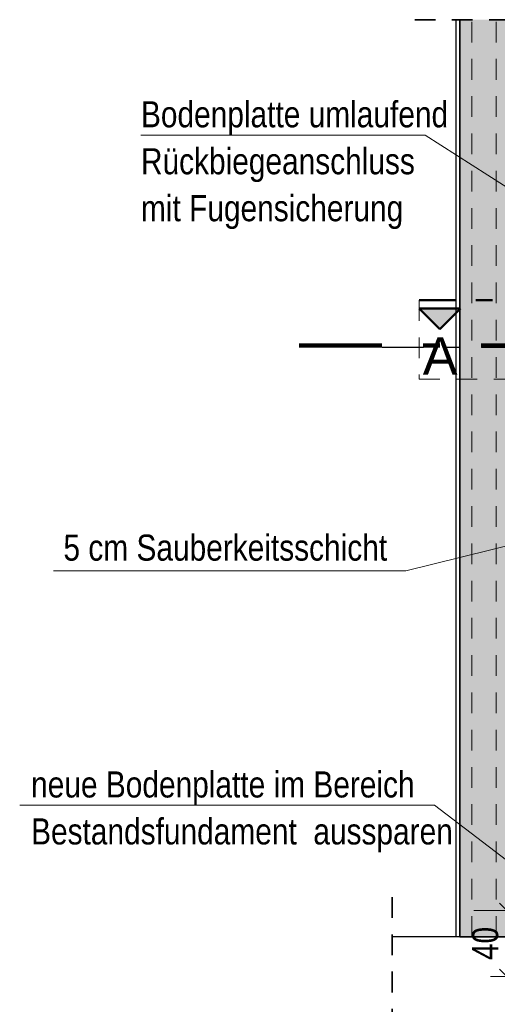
# Model space of a CAD drawing. Header units: millimetres. Extents: x -50 to 85, y 0 to 206.
# Tile 77 of 152: x 27.96 to 30.84, y 10.42 to 16.37. Entities that reach past the tile are written whole.
import ezdxf

# ---------------------------------------------------------------- set-up
doc = ezdxf.new("R2010")
doc.units = ezdxf.units.MM
for name, pattern in [('DASHDOT', [1, 0.5, -0.25, 0, -0.25]), ('DASHDOTX2', [2, 1, -0.5, 0, -0.5]), ('HIDDEN', [0.375, 0.25, -0.125])]:
    doc.linetypes.add(name, pattern=pattern)
doc.layers.add('Schraffuren', color=7, linetype='Continuous', lineweight=20)
doc.styles.add('Arial', font='arial.ttf')
doc.styles.add('Arial Narrow', font='ARIALN.TTF')
doc.dimstyles.new('Arch_Strakon_dimstyle', dxfattribs={"dimtxt": 15.75, "dimasz": 1, "dimexe": 1.25, "dimexo": 0.0625, "dimgap": 1, "dimtad": 0, "dimdec": 5, "dimzin": 12, "dimdsep": 46, "dimtxsty": 'Arial Narrow', "dimblk": 'Arrowhead_Tick', "dimsah": 1, "dimcen": 0, "dimse1": 1, "dimse2": 1, "dimclrd": 6, "dimclrt": 2, "dimazin": 0, "dimtfac": 1, "dimtdec": 4, "dimtmove": 0, "dimatfit": 3, "dimldrblk": 'NONE', "dimfxl": 1, "dimtvp": 1, "dimtolj": 1, "dimtzin": 0, "dimlwd": 13, "dimarcsym": 2})

# ---------------------------------------------------------------- blocks, each defined once
blk = doc.blocks.new('Arrowhead_Tick')
at = {"color": 0, "linetype": 'Continuous', "lineweight": -2}
for p, q in [((0, 20), (0, -10)), ((-1, 0), (0, 0)), ((10, 0), (0, 0))]:
    blk.add_line(p, q, dxfattribs=at)
at = {"color": 2, "linetype": 'Continuous', "lineweight": 35}
blk.add_line((4.42, 4.42), (-4.42, -4.42), dxfattribs=at)
blk = doc.blocks.new('*D261')
at = {"color": 6, "linetype": 'Continuous', "lineweight": 13}
blk.add_line((30.9, 10.6021), (30.9, 10.9821), dxfattribs=at)
at = {"layer": 'Defpoints', "color": 0}
for p in [(30.9, 10.9921), (31.9923, 10.9921), (31.3173, 10.5921)]:
    blk.add_point(p, dxfattribs=at)
at = {"color": 6, "lineweight": 13, "xscale": 0.01, "yscale": 0.01, "zscale": 0.01}
for p, rotation in [((30.9, 10.9921), 90), ((30.9, 10.5921), 270)]:
    blk.add_blockref('Arrowhead_Tick', p, dxfattribs=dict(at, rotation=rotation))
at = {"color": 2, "lineweight": 35, "insert": (30.7696, 10.7921), "char_height": 0.1575, "attachment_point": 5, "rotation": 90, "style": 'Arial Narrow'}
blk.add_mtext('\\A1;40', dxfattribs=at)
blk = doc.blocks.new('_None')

msp = doc.modelspace()

# ---------------------------------------------------------------- hatches: boundary and pattern name
at = {"lineweight": 13, "true_color": 0x0000ff}
msp.add_hatch(color=5, dxfattribs=at).paths.add_polyline_path([(30.4953752, 14.5017942), (30.6203752, 14.6267942), (30.3703752, 14.6267942)])
at = {"layer": 'Schraffuren', "lineweight": 13, "true_color": 0xf0f0f0}
msp.add_hatch(color=7, dxfattribs=at).paths.add_polyline_path([(31.482622, 10.832585), (31.482622, 16.3696973), (30.6160542, 16.3696973), (30.6160542, 10.832585)])

# ---------------------------------------------------------------- linework, layer by layer
at = {"color": 2, "linetype": 'HIDDEN', "lineweight": 35, "ltscale": 0.5}
for p, q in [((34.7427563, 16.3696973), (30.3429046, 16.3696973)), ((30.2066686, 9.8221333), (30.2066686, 11.082585))]:
    msp.add_line(p, q, dxfattribs=at)
at = {"color": 3, "linetype": 'Continuous', "lineweight": 25}
for p, q in [((30.5929046, 10.832585), (30.5929046, 16.3696973)), ((30.5929046, 10.832585), (30.2066686, 10.832585)), ((30.6160542, 10.832585), (30.5929046, 10.832585))]:
    msp.add_line(p, q, dxfattribs=at)
at = {"color": 2, "linetype": 'Continuous', "lineweight": 35}
for p, q in [((30.6160542, 10.832585), (30.6160542, 16.3696973)), ((31.482622, 10.832585), (30.6160542, 10.832585))]:
    msp.add_line(p, q, dxfattribs=at)
at = {"color": 9, "linetype": 'HIDDEN', "lineweight": 0, "ltscale": 0.5}
for p, q in [((30.6881141, 10.832585), (30.6881141, 16.3696973)), ((30.8344209, 10.832585), (30.8344209, 16.3696973)), ((30.3703752, 14.6767942), (30.3703752, 14.1993252)), ((30.3703752, 14.1993252), (37.7880198, 14.1993252))]:
    msp.add_line(p, q, dxfattribs=at)
at = {"color": 5, "linetype": 'Continuous', "lineweight": 18}
for p, q in [((28.6890584, 15.6719894), (30.4061698, 15.6719894)), ((30.4061698, 15.6719894), (33.689036, 13.5725228)), ((30.4622063, 11.6276192), (27.9564061, 11.6276192)), ((30.4622063, 11.6276192), (31.3006784, 10.9848875))]:
    msp.add_line(p, q, dxfattribs=at)
at = {"color": 4, "linetype": 'DASHDOT', "lineweight": 50, "ltscale": 0.5}
msp.add_line((37.7880198, 14.6767942), (30.3703752, 14.6767942), dxfattribs=at)
at = {"color": 4, "linetype": 'Continuous', "lineweight": 50}
for p, q in [((30.6203752, 14.6267942), (30.3703752, 14.6267942)), ((30.3703752, 14.6267942), (30.4953752, 14.5017942)), ((30.4953752, 14.5017942), (30.6203752, 14.6267942))]:
    msp.add_line(p, q, dxfattribs=at)
at = {"color": 15, "linetype": 'DASHDOTX2', "lineweight": 18, "ltscale": 0.5}
for p, q in [((29.64454, 14.4121345), (38.8823378, 14.4121345)), ((29.64454, 14.4101345), (38.8823378, 14.4101345)), ((29.64454, 14.4081345), (38.8823378, 14.4081345)), ((29.64454, 14.4061345), (38.8823378, 14.4061345)), ((29.64454, 14.4041345), (38.8823378, 14.4041345)), ((29.64454, 14.4021345), (38.8823378, 14.4021345)), ((29.64454, 14.4001345), (38.8823378, 14.4001345)), ((29.64454, 14.3981345), (38.8823378, 14.3981345)), ((29.64454, 14.3961345), (38.8823378, 14.3961345)), ((29.64454, 14.3941345), (38.8823378, 14.3941345)), ((29.64454, 14.3921345), (38.8823378, 14.3921345))]:
    msp.add_line(p, q, dxfattribs=at)
at = {"color": 3, "linetype": 'DASHDOT', "lineweight": 25, "ltscale": 0.5}
msp.add_line((30.1454159, 14.3921345), (38.8823378, 14.3921345), dxfattribs=at)
at = {"layer": 'Schraffuren', "color": 5, "linetype": 'Continuous', "lineweight": 18}
for p, q in [((30.2901931, 13.0427376), (32.1052258, 13.4888908)), ((28.1608251, 13.0427376), (30.2901931, 13.0427376))]:
    msp.add_line(p, q, dxfattribs=at)

# ---------------------------------------------------------------- texts
at = {"color": 2, "lineweight": 35, "style": 'Arial Narrow'}
for s, p in [('Bodenplatte umlaufend', (28.6890584, 15.719877)), ('Rückbiegeanschluss', (28.6890584, 15.436377)), ('mit Fugensicherung', (28.6890584, 15.152877)), ('neue Bodenplatte im Bereich', (28.0253731, 11.6735972)), ('Bestandsfundament  aussparen', (28.0253731, 11.3900972))]:
    msp.add_text(s, height=0.1575, dxfattribs=at).set_placement(p)
at = {"color": 4, "lineweight": 50, "style": 'Arial'}
msp.add_text('A', height=0.225, dxfattribs=at).set_placement((30.3918752, 14.2267942))
at = {"layer": 'Schraffuren', "color": 2, "lineweight": 35, "style": 'Arial Narrow'}
msp.add_text('5 cm Sauberkeitsschicht', height=0.1575, dxfattribs=at).set_placement((28.2207424, 13.1035766))

# ---------------------------------------------------------------- dimensions: what is measured, and where the dimension line sits
at = {"lineweight": 35}
dim = msp.add_linear_dim(base=(30.9, 10.9921345), p1=(31.3173108, 10.5921345), p2=(31.9923102, 10.9921345), angle=90, text='40', dimstyle='Arch_Strakon_dimstyle', override={"dimscale": 0.01, "dimtxt": 15.75, "dimasz": 1, "dimgap": 5, "dimtad": 1, "dimjust": 0, "dimtih": 0, "dimtoh": 0, "dimdec": 5, "dimdsep": 46, "dimtxsty": 'Arial Narrow', "dimclrd": 6, "dimclrt": 2, "dimtix": 1, "dimtofl": 255, "dimtmove": 0, "dimatfit": 2, "dimfxl": 0, "dimfxlon": 0, "dimtvp": 31.746032, "dimlwd": 13}, dxfattribs=at)
dim.commit()
dim.dimension.update_dxf_attribs({"geometry": '*D261', "text_midpoint": (30.9, 10.7921345), "dimtype": 160})

doc.saveas('drawing.dxf')
